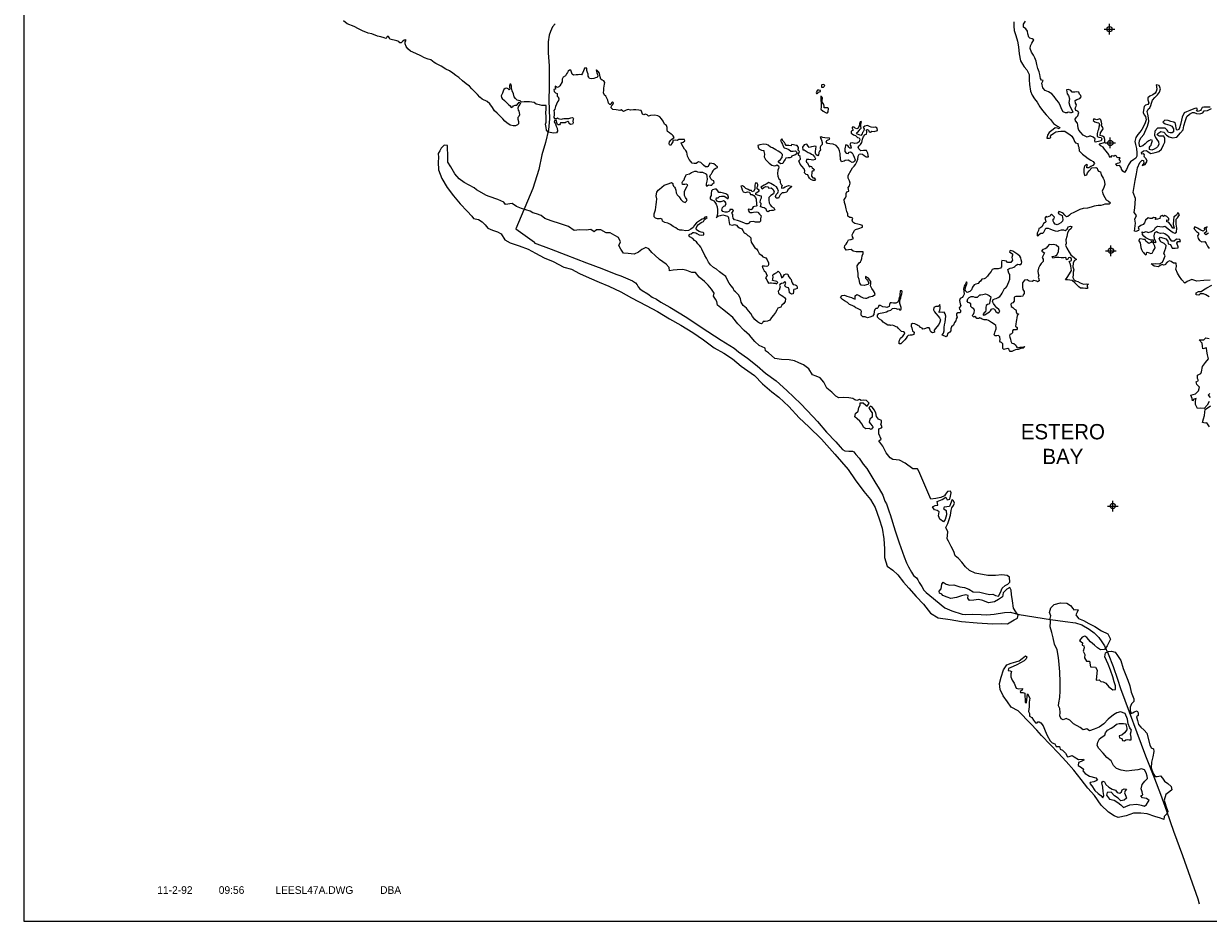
# Model space of a CAD drawing. Extents: x 164148 to 384280, y 737816 to 848299.
# Tile 1 of 41: x 164148 to 219918, y 739153 to 781382. Entities that reach past the tile are written whole.
import ezdxf
from ezdxf.enums import TextEntityAlignment as Align

# ---------------------------------------------------------------- set-up
doc = ezdxf.new("R2010")
doc.units = 0
doc.header["$LTSCALE"] = 1200
doc.header["$PDMODE"] = 34
doc.header["$PDSIZE"] = 250
doc.layers.get('0').update_dxf_attribs({"linetype": 'CONTINUOUS'})
for name, color, linetype in [('BORDER', 1, 'CONTINUOUS'), ('MAJROADS', 9, 'CONTINUOUS'), ('SEC', 2, 'CONTINUOUS'), ('TEXT', 7, 'CONTINUOUS'), ('WATER', 4, 'CONTINUOUS')]:
    doc.layers.add(name, color=color, linetype=linetype)

# ---------------------------------------------------------------- blocks, each defined once
blk = doc.blocks.new('LOGON')
at = {"color": 0}
blk.add_attdef('DATE', text='', height=1, dxfattribs=at).set_placement((-1.87, 1.76), align=Align.RIGHT)
for tag, p in [('TIME', (1.56, 1.76)), ('DRAWING', (8.97, 1.76)), ('OPERATOR', (22.66, 1.76))]:
    blk.add_attdef(tag, p, '', height=1, dxfattribs=at)

msp = doc.modelspace()

# ---------------------------------------------------------------- linework, layer by layer
at = {"layer": 'BORDER', "color": 0}
msp.add_lwpolyline([(164148, 739153), (324148, 739153), (324148, 844153), (164148, 844153)], close=True, dxfattribs=at)
at = {"layer": 'MAJROADS', "color": 0}
for points in [[(189166, 781383), (189047, 781233), (188953, 781016), (188885, 780849), (188832, 780531), (188845, 780012), (188891, 779400), (188883, 778419), (188870, 777766), (188906, 776903), (188851, 776383), (188713, 775798), (188549, 775213), (188393, 774527), (188118, 773624)], [(188118, 773624), (187310, 771732), (188195, 771098)], [(188195, 771098), (188178, 771073), (188981, 770774), (189674, 770501), (190643, 770125), (191370, 769859), (192022, 769595), (192264, 769518), (192481, 769432), (192707, 769338), (192815, 769287), (192957, 769194), (193024, 769101), (193073, 769000), (193148, 768916), (193265, 768831), (193531, 768670), (193740, 768518), (193940, 768424), (194149, 768288), (194566, 768042), (195366, 767559), (196050, 767101), (196992, 766491), (197593, 766117), (197793, 765948), (198218, 765652), (198684, 765288), (199075, 764942), (199576, 764578), (200083, 764121), (200740, 763496), (201297, 762897), (201522, 762669), (201945, 762172), (202386, 761707), (202594, 761471), (202702, 761353), (202802, 761294), (202994, 761267), (203170, 761266), (203237, 761232), (203328, 761114), (203478, 760937), (203677, 760659), (203843, 760448), (204025, 760145), (204224, 759833), (204422, 759497), (204588, 759202), (204694, 758917), (204769, 758790), (204900, 758412), (204941, 758286), (205170, 757522), (205367, 756951), (205605, 756295), (205703, 756010), (205802, 755825), (205951, 755572), (206034, 755429), (206176, 755311), (206242, 755210), (206308, 755092), (206432, 754907), (206523, 754738), (206640, 754629), (206806, 754477), (207514, 753901), (207840, 753765), (208333, 753610), (208509, 753592), (208827, 753598), (209221, 753579), (209497, 753568), (209841, 753607), (210319, 753679), (210588, 753702), (211006, 753590), (212495, 753353), (213182, 753255), (213667, 753193), (213968, 753107), (214310, 752903), (214552, 752726), (214760, 752498), (214909, 752304), (215025, 752119), (215198, 751740), (215445, 751135), (215650, 750547), (215781, 750110), (216964, 746934), (217391, 745867), (217662, 745136), (217950, 744346), (218286, 743388), (218696, 742246), (219418, 740204), (219482, 739980)]]:
    msp.add_lwpolyline(points, dxfattribs=at)
at = {"layer": 'SEC', "color": 0}
for p in [(215266, 781125), (215304, 775771), (215335, 770701), (215421, 758686)]:
    msp.add_point(p, dxfattribs=at)
at = {"layer": 'WATER', "color": 0}
for points in [[(210765, 781464), (210755, 781263), (210779, 781070), (210853, 780827), (210935, 780558), (210975, 780298), (211006, 779972), (211071, 779636), (211170, 779477), (211245, 779359), (211378, 779207), (211477, 778989), (211484, 778738), (211507, 778520), (211547, 778201), (211621, 778017), (211737, 777840), (211854, 777697), (211986, 777470), (212110, 777293), (212285, 777091), (212484, 776872), (212626, 776687), (212826, 776569), (212926, 776493), (212900, 776443), (212817, 776460), (212716, 776477), (212607, 776411), (212548, 776353), (212422, 776262), (212354, 776136), (212320, 775994), (212445, 775993), (212512, 776035), (212488, 776094), (212530, 776152), (212639, 776227), (212740, 776293), (212849, 776317), (212975, 776333), (213159, 776324), (213317, 776222), (213401, 776163), (213492, 776087), (213592, 775936), (213616, 775843), (213658, 775776), (213775, 775742), (213799, 775641), (213824, 775574), (213831, 775407), (213998, 775246), (214114, 775154), (214256, 775035), (214389, 774968), (214498, 774892), (214564, 774807), (214480, 774707), (214387, 774658), (214286, 774608), (214194, 774600), (214203, 774667), (214229, 774734), (214195, 774751), (214111, 774701), (214077, 774626), (214051, 774526), (214059, 774384), (214083, 774241), (214192, 774274), (214235, 774366), (214302, 774466), (214429, 774599), (214630, 774623), (214680, 774581), (214696, 774505), (214754, 774438), (214846, 774412), (214879, 774278), (214961, 774118), (215011, 774017), (215043, 773825), (215000, 773674), (214924, 773507), (214973, 773339), (215039, 773213), (215114, 773096), (215222, 773036), (215314, 772960), (215255, 772894), (215163, 772886), (215045, 772895), (214962, 772862), (214861, 772829), (214735, 772830), (214542, 772798), (214408, 772757), (214232, 772708), (214031, 772693), (213863, 772635), (213746, 772577), (213586, 772495), (213452, 772437), (213384, 772370), (213308, 772304), (213241, 772296), (213158, 772380), (213092, 772464), (212983, 772515), (212883, 772541), (212857, 772466), (212941, 772407), (213041, 772356), (213073, 772171), (213056, 772088), (212980, 772013), (212871, 771947), (212795, 771914), (212703, 771948), (212645, 772023), (212612, 772099), (212613, 772183), (212663, 772216), (212672, 772283), (212622, 772350), (212531, 772418), (212488, 772376), (212480, 772334), (212413, 772310), (212337, 772285), (212279, 772311), (212228, 772236), (212261, 772135), (212269, 772059), (212235, 772026), (212159, 771985), (212125, 771918), (212091, 771835), (212016, 771785), (211940, 771752), (211923, 771660), (211897, 771593), (211855, 771526), (211854, 771401), (211921, 771425), (211972, 771475), (212031, 771534), (212123, 771525), (212182, 771574), (212224, 771666), (212267, 771766), (212375, 771757), (212459, 771732), (212568, 771681), (212701, 771638), (212835, 771620), (212902, 771653), (213003, 771678), (213095, 771677), (213187, 771660), (213279, 771710), (213314, 771818), (213423, 771859), (213490, 771834), (213464, 771742), (213354, 771659), (213287, 771542), (213260, 771375), (213209, 771216), (213233, 771040), (213191, 770965), (213265, 770814), (213364, 770629), (213447, 770503), (213614, 770368), (213714, 770292), (213596, 770225), (213554, 770109), (213544, 769950), (213585, 769807), (213559, 769698), (213550, 769589), (213541, 769439), (213590, 769346), (213665, 769287), (213774, 769253), (213882, 769185), (214041, 769134), (214184, 769142), (214275, 769124), (214208, 769074), (214216, 769032), (214233, 768982), (214224, 768924), (214140, 768932), (214031, 768933), (213906, 768942), (213823, 769002), (213731, 769094), (213631, 769195), (213506, 769297), (213297, 769332), (213197, 769332), (213273, 769449), (213391, 769607), (213476, 769766), (213460, 769858), (213444, 769992), (213411, 770093), (213362, 770194), (213471, 770235), (213480, 770335), (213396, 770386), (213338, 770361), (213312, 770311), (213245, 770278), (213228, 770328), (213204, 770387), (213120, 770363), (212994, 770363), (212877, 770389), (212752, 770382), (212592, 770358), (212568, 770425), (212719, 770466), (212794, 770515), (212862, 770649), (212889, 770850), (212755, 770968), (212647, 770994), (212538, 770986), (212429, 770995), (212353, 770903), (212286, 770820), (212243, 770787), (212126, 770754), (212059, 770679), (212134, 770645), (212200, 770603), (212175, 770545), (212149, 770469), (212098, 770378), (212140, 770302), (212147, 770193), (212097, 770143), (212046, 770093), (211979, 770010), (211919, 769876), (211893, 769743), (211909, 769634), (211934, 769525), (211908, 769458), (211933, 769382), (211957, 769290), (211882, 769232), (211840, 769274), (211773, 769291), (211706, 769300), (211631, 769250), (211488, 769268), (211397, 769327), (211263, 769311), (211178, 769186), (211169, 769111), (211177, 768994), (211193, 768885), (211251, 768776), (211250, 768684), (211208, 768634), (211191, 768558), (211098, 768542), (211015, 768543), (210939, 768543), (210864, 768552), (210780, 768519), (210771, 768452), (210779, 768327), (210711, 768243), (210661, 768235), (210619, 768185), (210643, 768085), (210710, 768026), (210793, 767958), (210860, 767916), (210876, 767874), (210876, 767824), (210909, 767748), (210984, 767731), (210959, 767689), (210925, 767647), (210908, 767547), (210890, 767455), (210865, 767372), (210855, 767254), (210838, 767154), (210921, 767087), (210921, 767020), (210887, 766978), (210812, 766987), (210736, 766979), (210694, 766929), (210702, 766904), (210694, 766837), (210660, 766795), (210618, 766779), (210576, 766754), (210559, 766695), (210575, 766637), (210600, 766544), (210624, 766444), (210674, 766360), (210766, 766334), (210841, 766275), (210874, 766216), (210915, 766140), (211041, 766165), (211150, 766164), (211284, 766188), (211208, 766122), (211099, 766097), (210965, 766048), (210847, 766032), (210755, 766008), (210671, 765966), (210587, 765958), (210554, 766009), (210530, 766076), (210479, 766101), (210412, 766085), (210345, 766069), (210295, 766061), (210237, 766103), (210238, 766229), (210238, 766321), (210188, 766380), (210138, 766397), (210105, 766447), (210114, 766531), (210098, 766648), (210048, 766707), (209956, 766699), (209864, 766700), (209839, 766775), (209865, 766834), (209882, 766901), (209933, 767026), (209933, 767093), (209909, 767185), (209834, 767253), (209709, 767329), (209576, 767422), (209484, 767448), (209366, 767448), (209274, 767474), (209225, 767516), (209166, 767542), (209116, 767517), (209015, 767518), (208974, 767577), (208924, 767610), (208882, 767569), (208807, 767653), (208857, 767720), (208900, 767795), (208917, 767887), (208884, 767962), (208801, 768022), (208743, 768072), (208735, 768148), (208743, 768206), (208660, 768248), (208610, 768266), (208568, 768324), (208594, 768433), (208653, 768508), (208754, 768549), (208846, 768549), (208930, 768515), (209047, 768514), (209089, 768547), (209123, 768597), (209165, 768630), (209215, 768630), (209299, 768646), (209425, 768679), (209508, 768645), (209600, 768594), (209675, 768526), (209666, 768434), (209632, 768326), (209623, 768217), (209581, 768184), (209522, 768167), (209463, 768118), (209437, 768026), (209445, 767917), (209436, 767833), (209360, 767775), (209318, 767717), (209318, 767675), (209393, 767683), (209460, 767732), (209544, 767774), (209612, 767824), (209671, 767873), (209713, 767949), (209780, 767990), (209855, 767956), (209922, 767847), (209971, 767788), (210013, 767762), (210072, 767812), (210098, 767871), (210056, 767930), (209956, 768022), (209881, 768106), (209799, 768224), (209766, 768317), (209791, 768409), (209875, 768433), (209926, 768449), (210018, 768499), (210102, 768549), (210161, 768624), (210220, 768699), (210246, 768774), (210288, 768866), (210322, 768932), (210389, 768949), (210440, 769024), (210483, 769124), (210525, 769233), (210568, 769366), (210577, 769492), (210569, 769584), (210528, 769651), (210487, 769811), (210521, 769852), (210596, 769885), (210689, 769901), (210756, 769926), (210815, 769959), (210874, 770017), (210949, 770075), (211008, 770058), (211092, 770049), (211125, 770108), (211134, 770166), (211110, 770267), (211085, 770368), (211044, 770452), (210952, 770519), (210861, 770587), (210719, 770680), (210585, 770706), (210560, 770647), (210618, 770605), (210701, 770554), (210693, 770496), (210675, 770379), (210699, 770261), (210615, 770153), (210556, 770153), (210464, 770154), (210423, 770204), (210331, 770230), (210205, 770239), (210188, 770181), (210179, 770114), (210187, 770039), (210178, 769938), (210136, 769880), (210019, 769855), (209952, 769848), (209843, 769857), (209742, 769815), (209691, 769724), (209590, 769599), (209522, 769499), (209430, 769407), (209362, 769383), (209262, 769358), (209186, 769267), (209127, 769217), (209076, 769158), (208967, 769134), (208892, 769101), (208824, 768993), (208765, 768867), (208697, 768776), (208563, 768743), (208488, 768811), (208472, 768903), (208498, 769020), (208566, 769178), (208541, 769237), (208507, 769179), (208473, 769112), (208431, 769037), (208388, 768912), (208412, 768794), (208428, 768660), (208377, 768560), (208327, 768493), (208234, 768461), (208209, 768360), (208225, 768276), (208241, 768201), (208266, 768125), (208215, 768050), (208190, 768009), (208206, 767958), (208247, 767908), (208255, 767816), (208221, 767774), (208129, 767783), (208070, 767733), (208070, 767666), (208095, 767574), (208052, 767499), (208026, 767407), (207976, 767324), (207925, 767198), (207832, 767115), (207798, 767023), (207789, 766931), (207747, 766865), (207696, 766831), (207637, 766790), (207628, 766706), (207578, 766656), (207511, 766674), (207461, 766699), (207386, 766733), (207453, 766816), (207479, 766933), (207480, 767084), (207506, 767209), (207524, 767343), (207541, 767477), (207567, 767628), (207535, 767737), (207485, 767804), (207409, 767788), (207317, 767805), (207242, 767789), (207242, 767848), (207276, 767906), (207293, 767981), (207294, 768073), (207278, 768165), (207253, 768124), (207202, 768082), (207085, 768075), (207001, 768033), (206983, 767916), (207033, 767832), (207091, 767748), (207199, 767622), (207265, 767538), (207307, 767454), (207281, 767345), (207238, 767236), (207145, 767120), (207019, 766962), (207035, 766869), (206926, 766845), (206859, 766887), (206826, 766954), (206810, 767030), (206777, 767072), (206685, 767073), (206559, 767023), (206483, 767007), (206442, 767057), (206367, 767091), (206325, 767150), (206250, 767176), (206192, 767210), (206100, 767261), (205999, 767278), (205932, 767237), (205932, 767153), (205956, 767077), (205972, 767002), (205997, 766935), (206064, 766876), (206055, 766759), (205962, 766734), (205879, 766726), (205786, 766710), (205736, 766660), (205694, 766593), (205634, 766510), (205533, 766410), (205449, 766319), (205365, 766328), (205366, 766411), (205383, 766487), (205426, 766587), (205535, 766687), (205602, 766753), (205628, 766845), (205570, 766887), (205478, 766896), (205395, 766972), (205328, 767048), (205278, 767107), (205220, 767124), (205136, 767166), (205053, 767201), (204969, 767176), (204936, 767193), (204827, 767202), (204710, 767270), (204610, 767346), (204552, 767413), (204435, 767489), (204344, 767574), (204344, 767674), (204403, 767749), (204470, 767765), (204571, 767773), (204646, 767798), (204764, 767822), (204848, 767872), (204974, 767904), (205058, 767988), (205150, 767995), (205225, 767978), (205284, 767953), (205351, 767960), (205392, 767902), (205451, 767951), (205452, 768027), (205427, 768127), (205403, 768220), (205395, 768320), (205404, 768412), (205438, 768487), (205464, 768579), (205489, 768671), (205507, 768763), (205482, 768814), (205415, 768814), (205406, 768764), (205397, 768672), (205388, 768563), (205363, 768505), (205346, 768421), (205337, 768362), (205294, 768279), (205210, 768229), (205093, 768230), (205010, 768256), (204934, 768256), (204908, 768164), (204891, 768072), (204790, 768031), (204715, 768048), (204590, 768058), (204490, 768125), (204414, 768126), (204389, 768076), (204372, 768026), (204321, 767976), (204262, 767976), (204212, 767943), (204195, 767843), (204169, 767700), (204109, 767617), (203983, 767568), (203866, 767552), (203766, 767586), (203657, 767595), (203582, 767662), (203583, 767763), (203592, 767838), (203559, 767905), (203492, 767939), (203400, 767990), (203325, 768016), (203242, 768075), (203158, 768117), (203033, 768177), (202925, 768270), (202783, 768346), (202691, 768413), (202608, 768498), (202676, 768598), (202793, 768605), (202902, 768563), (203010, 768537), (203119, 768503), (203219, 768452), (203294, 768426), (203286, 768476), (203295, 768585), (203379, 768643), (203480, 768592), (203571, 768533), (203663, 768491), (203772, 768473), (203839, 768473), (203898, 768498), (203956, 768539), (204023, 768547), (204107, 768563), (204233, 768646), (204200, 768730), (204151, 768822), (204076, 768932), (204010, 769049), (204036, 769141), (204036, 769250), (203970, 769334), (203920, 769418), (203787, 769486), (203786, 769411), (203828, 769360), (203878, 769301), (203936, 769192), (203910, 769117), (203826, 769092), (203709, 769068), (203575, 769077), (203508, 769178), (203485, 769354), (203435, 769480), (203428, 769639), (203395, 769815), (203380, 769991), (203481, 770133), (203540, 770174), (203582, 770241), (203600, 770342), (203626, 770459), (203668, 770567), (203677, 770651), (203602, 770651), (203510, 770644), (203334, 770645), (203200, 770679), (203100, 770755), (202983, 770747), (202874, 770731), (202791, 770849), (202808, 770941), (202867, 771008), (202918, 771083), (202944, 771158), (202978, 771208), (203070, 771224), (203103, 771224), (203213, 771282), (203171, 771349), (203155, 771450), (203198, 771550), (203265, 771650), (203316, 771700), (203458, 771749), (203643, 771806), (203635, 771882), (203543, 771924), (203418, 771950), (203276, 771985), (203184, 772044), (203151, 772145), (203177, 772237), (203110, 772270), (203035, 772263), (202951, 772322), (202952, 772431), (202903, 772540), (202870, 772674), (202838, 772833), (202797, 772976), (202772, 773118), (202840, 773185), (202866, 773268), (202866, 773386), (202900, 773478), (203001, 773510), (202977, 773594), (202969, 773678), (203019, 773753), (203054, 773887), (203021, 773996), (202963, 774113), (202964, 774239), (203100, 774489), (203167, 774598), (203243, 774673), (203302, 774756), (203370, 774889), (203421, 775015), (203431, 775149), (203481, 775249), (203557, 775265), (203640, 775239), (203724, 775189), (203816, 775121), (203924, 775112), (203908, 775204), (203892, 775296), (203826, 775422), (203684, 775423), (203558, 775407), (203466, 775492), (203433, 775576), (203484, 775634), (203543, 775700), (203611, 775800), (203645, 775951), (203688, 776068), (203764, 776168), (203823, 776193), (203840, 776285), (203824, 776394), (203874, 776410), (203916, 776368), (203949, 776301), (204007, 776275), (204075, 776325), (204192, 776316), (204343, 776365), (204327, 776466), (204252, 776508), (204151, 776500), (204051, 776509), (203967, 776552), (203867, 776594), (203741, 776562), (203674, 776503), (203715, 776436), (203706, 776352), (203664, 776302), (203639, 776261), (203630, 776194), (203563, 776127), (203487, 776153), (203396, 776187), (203354, 776254), (203413, 776287), (203480, 776354), (203531, 776421), (203582, 776470), (203557, 776546), (203558, 776672), (203584, 776780), (203525, 776764), (203491, 776672), (203482, 776580), (203439, 776471), (203372, 776430), (203297, 776464), (203239, 776515), (203155, 776515), (203146, 776465), (203188, 776398), (203179, 776356), (203112, 776331), (203111, 776239), (203144, 776197), (203219, 776155), (203311, 776121), (203395, 776036), (203478, 776011), (203520, 775952), (203502, 775885), (203477, 775818), (203384, 775760), (203267, 775752), (203184, 775778), (203066, 775762), (203049, 775704), (203082, 775620), (203107, 775527), (203048, 775520), (202998, 775570), (202940, 775646), (202856, 775680), (202839, 775638), (202822, 775571), (202805, 775488), (202812, 775370), (202870, 775286), (202962, 775269), (203013, 775336), (203080, 775360), (203147, 775310), (203197, 775217), (203246, 775100), (203295, 774974), (203261, 774899), (203219, 774865), (203144, 774857), (203044, 774908), (202969, 774967), (202818, 774943), (202768, 774919), (202642, 774886), (202601, 774995), (202601, 775087), (202593, 775162), (202594, 775271), (202553, 775397), (202504, 775531), (202396, 775649), (202262, 775709), (202095, 775727), (201986, 775753), (201920, 775828), (201962, 775887), (202021, 775920), (202096, 775944), (202071, 776012), (201971, 776004), (201862, 776005), (201770, 776022), (201687, 776056), (201645, 776023), (201686, 775955), (201711, 775897), (201735, 775788), (201735, 775704), (201675, 775629), (201650, 775579), (201641, 775504), (201666, 775445), (201632, 775395), (201607, 775378), (201581, 775328), (201581, 775286), (201572, 775219), (201530, 775161), (201463, 775212), (201430, 775287), (201423, 775379), (201448, 775480), (201449, 775605), (201399, 775622), (201324, 775606), (201240, 775582), (201122, 775557), (201073, 775625), (201015, 775709), (200897, 775684), (200813, 775568), (200829, 775450), (200887, 775442), (200987, 775382), (201079, 775315), (201171, 775289), (201237, 775238), (201304, 775213), (201371, 775120), (201420, 775028), (201403, 774986), (201303, 774962), (201219, 774971), (201119, 774988), (201001, 774989), (200984, 774914), (201009, 774871), (201051, 774838), (201084, 774754), (201117, 774703), (201142, 774653), (201192, 774678), (201234, 774661), (201275, 774602), (201325, 774551), (201367, 774526), (201324, 774451), (201274, 774451), (201257, 774393), (201239, 774217), (201306, 774124), (201356, 774124), (201431, 774040), (201397, 773998), (201321, 773999), (201213, 774058), (201138, 774109), (201097, 774201), (201072, 774268), (200980, 774294), (200914, 774361), (200923, 774453), (200890, 774562), (200782, 774672), (200699, 774773), (200641, 774933), (200725, 775016), (200709, 775133), (200618, 775201), (200635, 775284), (200669, 775368), (200594, 775444), (200628, 775494), (200628, 775561), (200570, 775653), (200512, 775653), (200395, 775688), (200303, 775697), (200277, 775638), (200177, 775647), (200051, 775648), (200002, 775724), (199960, 775799), (199902, 775858), (199844, 775959), (199777, 775884), (199818, 775800), (199867, 775708), (199892, 775649), (199958, 775548), (200067, 775506), (200167, 775463), (200259, 775387), (200376, 775378), (200485, 775394), (200527, 775360), (200559, 775268), (200459, 775202), (200383, 775177), (200299, 775152), (200290, 775102), (200215, 775069), (200140, 775070), (200022, 775062), (199997, 774995), (199938, 774920), (199895, 774812), (199778, 774787), (199678, 774863), (199678, 774922), (199771, 774997), (199863, 775088), (199873, 775231), (199789, 775307), (199673, 775383), (199556, 775450), (199406, 775535), (199306, 775578), (199197, 775670), (199122, 775704), (198980, 775722), (198804, 775690), (198712, 775649), (198728, 775581), (198761, 775489), (198878, 775438), (198986, 775421), (198986, 775362), (199019, 775245), (199009, 775111), (199076, 775001), (199151, 774909), (199242, 774824), (199367, 774732), (199476, 774697), (199551, 774714), (199610, 774738), (199685, 774688), (199701, 774629), (199676, 774570), (199650, 774487), (199641, 774328), (199648, 774202), (199698, 774076), (199739, 774051), (199764, 773959), (199755, 773908), (199805, 773824), (199855, 773765), (199829, 773699), (199829, 773640), (199921, 773656), (200005, 773706), (200156, 773764), (200290, 773746), (200281, 773687), (200214, 773638), (200121, 773563), (200079, 773454), (199944, 773422), (199852, 773422), (199760, 773331), (199726, 773264), (199683, 773181), (199566, 773173), (199541, 773248), (199567, 773349), (199651, 773424), (199686, 773507), (199644, 773625), (199595, 773700), (199478, 773768), (199328, 773869), (199236, 773912), (199110, 773829), (199009, 773779), (198849, 773688), (198908, 773621), (199000, 773671), (199092, 773720), (199176, 773703), (199234, 773644), (199343, 773668), (199418, 773593), (199476, 773483), (199450, 773375), (199316, 773292), (199223, 773200), (199222, 773083), (199246, 772949), (199288, 772857), (199354, 772781), (199463, 772713), (199504, 772629), (199428, 772588), (199353, 772588), (199261, 772572), (199193, 772531), (199127, 772556), (199102, 772649), (199010, 772716), (198935, 772742), (198827, 772776), (198852, 772818), (198861, 772926), (198828, 772977), (198837, 773094), (198888, 773186), (198880, 773261), (198805, 773278), (198688, 773313), (198613, 773347), (198613, 773405), (198672, 773463), (198756, 773505), (198790, 773546), (198748, 773572), (198681, 773614), (198674, 773690), (198708, 773756), (198716, 773823), (198675, 773874), (198616, 773891), (198583, 773849), (198565, 773782), (198565, 773707), (198564, 773615), (198530, 773506), (198446, 773465), (198405, 773541), (198338, 773533), (198263, 773575), (198146, 773626), (198079, 773685), (197996, 773753), (197912, 773745), (197937, 773669), (197978, 773560), (198027, 773468), (198128, 773442), (198228, 773466), (198320, 773449), (198362, 773348), (198437, 773348), (198520, 773297), (198595, 773204), (198628, 773120), (198643, 772886), (198668, 772819), (198626, 772794), (198559, 772786), (198492, 772761), (198466, 772720), (198458, 772678), (198399, 772628), (198349, 772637), (198273, 772654), (198256, 772604), (198306, 772537), (198356, 772503), (198440, 772502), (198507, 772518), (198633, 772534), (198716, 772517), (198791, 772424), (198874, 772349), (198857, 772282), (198840, 772206), (198839, 772098), (198788, 772048), (198688, 772048), (198604, 772049), (198512, 772075), (198370, 772067), (198320, 772051), (198302, 771992), (198244, 771959), (198160, 771968), (198085, 771994), (197968, 772045), (197851, 772087), (197751, 772122), (197617, 772148), (197542, 772240), (197526, 772332), (197526, 772408), (197493, 772475), (197519, 772517), (197570, 772600), (197511, 772634), (197394, 772643), (197385, 772601), (197343, 772551), (197268, 772510), (197167, 772511), (197059, 772553), (197017, 772604), (197026, 772671), (197051, 772729), (197110, 772804), (197178, 772820), (197220, 772920), (197179, 773004), (197087, 773055), (197020, 773022), (196961, 772998), (196877, 772998), (196785, 773032), (196744, 773116), (196770, 773191), (196837, 773191), (196912, 773257), (196996, 773265), (197130, 773273), (197205, 773214), (197314, 773146), (197331, 773221), (197298, 773322), (197198, 773373), (197089, 773415), (196972, 773433), (196880, 773442), (196822, 773518), (196764, 773602), (196680, 773602), (196580, 773569), (196529, 773519), (196511, 773386), (196511, 773294), (196460, 773218), (196468, 773143), (196543, 773101), (196635, 773042), (196693, 772991), (196743, 772898), (196792, 772764), (196816, 772630), (196816, 772546), (196807, 772454), (196764, 772254), (196814, 772312), (196873, 772337), (196957, 772361), (197057, 772386), (197174, 772360), (197291, 772326), (197324, 772242), (197340, 772124), (197373, 771940), (197523, 771897), (197607, 771930), (197699, 771904), (197765, 771828), (197849, 771786), (197957, 771735), (197999, 771659), (198065, 771550), (198157, 771499), (198240, 771415), (198307, 771389), (198382, 771314), (198381, 771213), (198397, 771104), (198455, 771003), (198571, 770843), (198655, 770793), (198704, 770692), (198779, 770574), (198879, 770490), (198953, 770414), (199087, 770363), (199145, 770279), (199211, 770136), (199211, 770044), (199177, 769969), (199110, 769961), (199026, 769970), (198917, 769979), (198925, 769920), (198966, 769845), (199008, 769761), (199066, 769702), (199107, 769626), (199148, 769517), (199115, 769484), (199064, 769425), (199081, 769400), (199131, 769333), (199164, 769257), (199205, 769182), (199280, 769198), (199356, 769189), (199448, 769180), (199540, 769171), (199590, 769145), (199649, 769212), (199607, 769254), (199540, 769271), (199457, 769280), (199407, 769306), (199424, 769356), (199425, 769473), (199417, 769532), (199434, 769590), (199518, 769632), (199610, 769681), (199669, 769739), (199711, 769697), (199744, 769655), (199777, 769596), (199802, 769512), (199826, 769420), (199885, 769462), (199919, 769512), (199961, 769587), (200037, 769620), (200120, 769602), (200145, 769527), (200170, 769468), (200228, 769401), (200286, 769342), (200302, 769275), (200327, 769191), (200377, 769107), (200469, 769098), (200527, 769064), (200568, 768997), (200560, 768921), (200476, 768888), (200400, 768881), (200383, 768847), (200391, 768780), (200374, 768680), (200298, 768664), (200207, 768723), (200182, 768857), (200158, 768958), (200099, 768975), (200016, 769009), (199983, 769076), (200034, 769176), (199976, 769252), (199900, 769177), (199824, 769161), (199740, 769119), (199723, 769061), (199765, 769002), (199748, 768952), (199713, 768852), (199663, 768793), (199679, 768710), (199721, 768667), (199812, 768617), (199887, 768566), (199971, 768507), (200012, 768431), (200003, 768305), (199927, 768222), (199843, 768147), (199792, 768039), (199658, 767998), (199598, 767906), (199539, 767798), (199454, 767664), (199353, 767565), (199269, 767440), (199160, 767382), (199051, 767366), (198959, 767375), (198950, 767324), (198883, 767266), (198791, 767292), (198699, 767360), (198574, 767461), (198458, 767604), (198375, 767755), (198275, 767881), (198176, 767999), (198026, 768126), (197926, 768286), (197894, 768445), (197811, 768613), (197761, 768680), (197653, 768765), (197595, 768815), (197545, 768933), (197462, 769042), (197363, 769169), (197280, 769311), (197198, 769496), (197039, 769614), (196906, 769716), (196764, 769834), (196631, 769919), (196481, 770037), (196390, 770163), (196291, 770356), (196208, 770482), (196067, 770768), (196026, 770869), (195968, 770944), (195893, 771020), (195818, 771113), (195735, 771189), (195652, 771281), (195510, 771358), (195460, 771425), (195511, 771475), (195570, 771500), (195645, 771566), (195721, 771566), (195788, 771540), (195846, 771514), (195946, 771455), (196055, 771429), (196172, 771454), (196173, 771521), (196131, 771563), (196047, 771580), (195947, 771606), (195830, 771690), (195814, 771749), (195831, 771841), (195924, 771933), (196042, 772024), (196151, 772073), (196202, 772165), (196320, 772257), (196278, 772299), (196219, 772274), (196152, 772207), (196093, 772183), (196009, 772133), (195917, 772075), (195816, 772009), (195723, 771900), (195664, 771800), (195563, 771709), (195453, 771659), (195319, 771644), (195144, 771661), (195035, 771671), (194935, 771721), (194843, 771781), (194726, 771848), (194593, 771933), (194476, 771992), (194326, 772035), (194225, 772086), (194209, 772187), (194109, 772221), (194067, 772196), (193992, 772205), (193900, 772239), (193833, 772290), (193834, 772432), (193868, 772532), (193894, 772633), (193912, 772758), (193929, 772883), (193938, 772984), (193948, 773143), (193932, 773285), (193950, 773453), (194026, 773553), (194076, 773603), (194194, 773686), (194304, 773785), (194438, 773835), (194539, 773859), (194648, 773917), (194706, 773866), (194714, 773816), (194739, 773732), (194780, 773690), (194822, 773648), (194855, 773556), (194871, 773422), (194920, 773329), (195012, 773236), (195086, 773119), (195178, 773018), (195286, 772975), (195354, 773033), (195379, 773100), (195305, 773201), (195263, 773293), (195256, 773386), (195265, 773486), (195307, 773603), (195366, 773703), (195409, 773803), (195342, 773829), (195267, 773821), (195158, 773822), (195150, 773914), (195184, 773980), (195243, 774039), (195277, 774147), (195345, 774281), (195488, 774322), (195589, 774380), (195748, 774446), (195807, 774445), (195874, 774420), (195982, 774394), (196099, 774393), (196175, 774367), (196241, 774342), (196291, 774300), (196316, 774191), (196332, 774065), (196314, 773973), (196280, 773848), (196271, 773747), (196330, 773755), (196389, 773797), (196489, 773788), (196548, 773787), (196581, 773846), (196649, 773904), (196641, 773996), (196566, 774022), (196491, 774089), (196450, 774190), (196475, 774273), (196534, 774315), (196560, 774382), (196602, 774457), (196645, 774523), (196703, 774573), (196813, 774614), (196813, 774648), (196771, 774673), (196721, 774732), (196638, 774783), (196546, 774809), (196446, 774818), (196412, 774768), (196378, 774668), (196344, 774643), (196252, 774652), (196152, 774728), (196094, 774787), (196027, 774854), (195918, 774880), (195868, 774847), (195809, 774805), (195709, 774798), (195625, 774823), (195550, 774899), (195484, 775000), (195393, 775151), (195369, 775336), (195319, 775420), (195261, 775487), (195203, 775596), (195128, 775697), (195104, 775781), (195188, 775814), (195280, 775872), (195256, 775939), (195197, 775940), (195097, 775940), (194988, 775941), (194912, 775891), (194820, 775900), (194711, 775884), (194702, 775826), (194643, 775734), (194617, 775659), (194551, 775676), (194534, 775743), (194551, 775818), (194611, 775902), (194661, 775951), (194728, 775993), (194771, 776034), (194721, 776110), (194679, 776152), (194629, 776178), (194554, 776245), (194463, 776313), (194446, 776388), (194439, 776497), (194414, 776598), (194314, 776649), (194248, 776800), (194182, 776901), (194090, 776993), (193999, 777044), (193865, 777079), (193655, 777063), (193563, 777039), (193497, 777098), (193405, 777124), (193337, 777099), (193279, 777124), (193255, 777225), (193213, 777292), (193113, 777318), (192962, 777336), (192862, 777328), (192719, 777321), (192602, 777338), (192510, 777322), (192443, 777281), (192384, 777256), (192334, 777281), (192276, 777332), (192208, 777291), (192133, 777316), (192041, 777325), (191891, 777351), (191799, 777419), (191825, 777511), (191884, 777586), (191918, 777652), (191876, 777703), (191817, 777662), (191792, 777578), (191741, 777587), (191683, 777646), (191642, 777788), (191609, 777872), (191551, 777973), (191493, 778024), (191452, 778124), (191461, 778250), (191462, 778342), (191479, 778451), (191497, 778543), (191505, 778618), (191456, 778702), (191381, 778719), (191322, 778778), (191289, 778879), (191273, 778963), (191249, 779055), (191199, 779131), (191116, 779207), (191107, 779198), (191115, 779140), (191132, 779073), (191156, 778989), (191181, 778922), (191139, 778855), (191063, 778830), (190988, 778806), (190862, 778781), (190787, 778807), (190754, 778866), (190720, 778916), (190721, 779008), (190696, 779092), (190655, 779185), (190656, 779293), (190555, 779294), (190538, 779244), (190496, 779169), (190462, 779052), (190403, 778969), (190311, 778986), (190252, 778978), (190151, 778970), (190034, 778954), (189967, 779013), (189943, 779106), (189910, 779198), (189843, 779198), (189776, 779157), (189750, 779082), (189708, 779023), (189657, 778932), (189548, 778865), (189505, 778774), (189496, 778648), (189395, 778464), (189336, 778406), (189285, 778373), (189235, 778399), (189168, 778441), (189176, 778374), (189184, 778298), (189109, 778282), (189125, 778198), (189150, 778165), (189191, 778131), (189258, 778097), (189258, 778030), (189266, 777980), (189307, 777938), (189340, 777845), (189331, 777770), (189281, 777703), (189230, 777603), (189187, 777486), (189153, 777369), (189102, 777294), (189118, 777202), (189118, 777118), (189100, 776976), (189133, 776917), (189225, 776925), (189276, 776950), (189309, 776924), (189368, 776907), (189460, 776890), (189510, 776906), (189577, 776923), (189627, 776922), (189711, 776930), (189811, 776930), (189904, 776946), (189988, 776970), (190021, 776945), (190029, 776903), (190012, 776870), (190003, 776794), (190019, 776719), (189985, 776652), (189893, 776644), (189827, 776687), (189810, 776745), (189769, 776779), (189685, 776746), (189643, 776721), (189559, 776722), (189484, 776722), (189416, 776714), (189399, 776673), (189374, 776631), (189315, 776623), (189274, 776657), (189241, 776724), (189225, 776833), (189134, 776826), (189124, 776767), (189182, 776674), (189223, 776565), (189256, 776464), (189280, 776330), (189238, 776255), (189087, 776239), (188936, 776265), (188836, 776283), (188761, 776375), (188745, 776493), (188721, 776660), (188747, 776752), (188748, 776878), (188740, 777012), (188733, 777188), (188751, 777364), (188752, 777539), (188635, 777532), (188543, 777532), (188426, 777558), (188275, 777601), (188184, 777677), (187966, 777704), (187707, 777714), (187581, 777689), (187514, 777757), (187439, 777766), (187381, 777783), (187306, 777859), (187239, 777934), (187215, 778085), (187149, 778220), (187124, 778295), (187108, 778362), (187109, 778438), (187084, 778530), (187034, 778530), (187017, 778472), (187016, 778405), (187041, 778296), (187007, 778271), (186957, 778321), (186899, 778347), (186823, 778331), (186756, 778281), (186722, 778206), (186696, 778122), (186662, 778055), (186620, 777989), (186636, 777913), (186678, 777863), (186778, 777770), (186869, 777686), (186969, 777585), (187044, 777525), (187102, 777441), (187178, 777474), (187211, 777524), (187279, 777549), (187312, 777549), (187362, 777557), (187421, 777632), (187472, 777690), (187539, 777648), (187513, 777581), (187446, 777498), (187412, 777414), (187428, 777322), (187453, 777272), (187469, 777205), (187485, 777087), (187451, 777012), (187417, 776970), (187417, 776887), (187449, 776778), (187440, 776677), (187390, 776619), (187306, 776578), (187188, 776578), (187046, 776613), (186896, 776714), (186805, 776799), (186705, 776900), (186555, 777060), (186439, 777178), (186314, 777287), (186223, 777447), (186098, 777615), (185965, 777717), (185731, 777836), (185623, 777928), (185515, 778055), (185390, 778181), (185241, 778324), (185133, 778442), (184983, 778552), (184808, 778687), (184633, 778847), (184500, 778940), (184358, 779059), (184191, 779160), (184024, 779245), (183808, 779380), (183557, 779508), (183465, 779558), (183316, 779677), (183190, 779711), (183015, 779771), (182848, 779864), (182614, 779974), (182364, 780093), (182230, 780195), (182156, 780312), (182106, 780430), (182115, 780530), (182149, 780605), (182116, 780631), (182057, 780606), (181990, 780556), (181914, 780481), (181864, 780490), (181806, 780541), (181722, 780583), (181588, 780601), (181505, 780618), (181388, 780652), (181355, 780728), (181330, 780778), (181263, 780787), (181246, 780729), (181195, 780679), (181112, 780713), (180962, 780764), (180803, 780798), (180535, 780901), (180360, 780935), (180101, 781046), (179909, 781139), (179709, 781258), (179375, 781377), (179208, 781512)], [(219999, 777459), (219856, 777460), (219773, 777461), (219714, 777461), (219630, 777437), (219588, 777353), (219554, 777295), (219470, 777262), (219395, 777254), (219361, 777321), (219404, 777346), (219379, 777405), (219287, 777389), (219161, 777348), (219052, 777306), (218892, 777232), (218783, 777183), (218681, 776982), (218663, 776848), (218612, 776639), (218561, 776481), (218526, 776397), (218451, 776381), (218418, 776406), (218401, 776482), (218385, 776574), (218369, 776683), (218294, 776750), (218161, 776776), (218035, 776827), (217868, 776837), (217784, 776745), (217825, 776712), (217892, 776669), (217992, 776644), (218109, 776609), (218201, 776558), (218284, 776441), (218283, 776298), (218216, 776249), (218115, 776241), (218040, 776258), (218007, 776325), (217982, 776376), (217891, 776468), (217740, 776469), (217531, 776462), (217396, 776321), (217378, 776145), (217436, 776028), (217502, 775935), (217577, 775826), (217593, 775700), (217525, 775583), (217483, 775542), (217373, 775484), (217256, 775434), (217156, 775460), (217148, 775577), (217182, 775627), (217224, 775669), (217250, 775753), (217292, 775886), (217209, 775912), (217116, 775871), (217024, 775813), (216940, 775729), (216830, 775630), (216696, 775589), (216663, 775740), (216681, 775882), (216757, 776032), (216876, 776165), (216935, 776274), (216994, 776424), (217062, 776566), (217114, 776783), (217098, 776959), (217066, 777127), (217033, 777253), (217093, 777361), (217169, 777428), (217219, 777528), (217245, 777645), (217296, 777787), (217406, 777912), (217524, 778037), (217617, 778161), (217668, 778312), (217611, 778480), (217460, 778514), (217485, 778405), (217492, 778296), (217467, 778188), (217416, 778113), (217307, 778038), (217172, 777972), (217071, 777889), (217079, 777805), (217111, 777662), (217069, 777587), (216960, 777546), (216893, 777480), (216866, 777321), (216857, 777204), (216898, 777095), (216965, 777019), (216997, 776859), (216938, 776717), (216870, 776550), (216785, 776409), (216692, 776284), (216599, 776167), (216506, 776025), (216463, 775841), (216496, 775699), (216545, 775506), (216560, 775305), (216551, 775146), (216508, 775054), (216416, 774996), (216256, 774888), (216155, 774747), (216069, 774530), (215968, 774388), (215901, 774447), (215835, 774539), (215810, 774623), (215744, 774707), (215627, 774692), (215560, 774784), (215636, 774817), (215770, 774858), (215779, 774917), (215729, 774984), (215763, 775067), (215671, 775076), (215613, 775110), (215588, 775169), (215538, 775186), (215487, 775145), (215437, 775153), (215362, 775171), (215311, 775095), (215253, 775163), (215237, 775222), (215179, 775306), (215104, 775382), (215037, 775474), (214971, 775567), (214854, 775643), (214780, 775735), (214838, 775752), (214972, 775784), (215040, 775809), (215040, 775935), (215016, 776044), (214933, 776094), (214832, 776128), (214842, 776254), (214901, 776337), (214968, 776437), (214952, 776504), (214894, 776589), (214903, 776664), (214895, 776756), (214862, 776857), (214812, 776899), (214670, 776858), (214536, 776901), (214494, 776826), (214569, 776767), (214669, 776741), (214761, 776723), (214794, 776631), (214768, 776522), (214742, 776405), (214725, 776339), (214691, 776213), (214690, 776071), (214765, 776037), (214874, 776028), (214907, 775961), (214873, 775877), (214755, 775844), (214596, 775812), (214580, 775887), (214597, 775963), (214497, 776039), (214380, 776098), (214330, 776090), (214212, 776049), (214120, 776091), (214029, 776134), (213912, 776260), (213821, 776378), (213796, 776470), (213781, 776613), (213756, 776705), (213673, 776806), (213648, 776898), (213716, 776990), (213783, 777048), (213826, 777198), (213776, 777266), (213685, 777291), (213652, 777409), (213694, 777501), (213720, 777568), (213670, 777643), (213654, 777769), (213730, 777819), (213864, 777868), (213940, 777935), (213915, 778010), (213849, 778061), (213816, 778161), (213707, 778179), (213632, 778154), (213506, 778155), (213440, 778239), (213331, 778290), (213239, 778266), (213271, 778081), (213329, 777997), (213387, 777854), (213352, 777679), (213393, 777503), (213476, 777368), (213533, 777226), (213433, 777176), (213416, 777201), (213324, 777227), (213274, 777185), (213190, 777186), (213090, 777237), (213015, 777346), (212958, 777506), (212875, 777674), (212767, 777808), (212659, 777960), (212551, 778086), (212401, 778179), (212242, 778247), (212126, 778365), (212086, 778591), (212145, 778708), (212061, 778726), (212020, 778801), (211979, 778986), (211955, 779111), (211897, 779271), (211840, 779464), (211816, 779615), (211758, 779783), (211692, 779909), (211601, 780043), (211527, 780211), (211544, 780345), (211604, 780470), (211697, 780629), (211622, 780671), (211522, 780697), (211472, 780756), (211414, 780898), (211407, 781032), (211324, 781142), (211215, 781226), (211225, 781368), (211318, 781502)], [(220001, 769322), (219708, 769299), (219381, 769276), (219139, 769345), (218920, 769254), (218811, 769171), (218670, 769331), (218562, 769491), (218471, 769651), (218397, 769836), (218423, 769961), (218398, 770112), (218273, 770121), (218164, 770197), (218089, 770223), (217980, 770157), (217879, 770032), (217811, 770016), (217745, 770050), (217652, 770000), (217576, 769950), (217376, 769977), (217226, 770078), (217427, 770094), (217628, 770092), (217754, 770158), (217822, 770300), (217890, 770467), (217832, 770577), (217866, 770710), (217926, 770844), (217927, 770945), (217835, 771046), (217685, 771114), (217611, 771265), (217661, 771340), (217920, 771255), (218020, 771145), (218036, 771019), (218145, 770993), (218211, 770825), (218353, 770824), (218504, 770840), (218504, 770890), (218438, 771058), (218489, 771142), (218606, 771133), (218582, 771233), (218414, 771243), (218313, 771151), (218196, 771144), (218146, 771236), (218063, 771354), (217980, 771413), (217872, 771498), (217788, 771532), (217662, 771516), (217562, 771542), (217479, 771584), (217386, 771543), (217352, 771401), (217368, 771267), (217426, 771157), (217425, 771065), (217358, 771091), (217334, 771191), (217208, 771201), (217099, 771243), (216974, 771303), (216883, 771387), (216824, 771463), (216800, 771597), (216875, 771563), (216993, 771613), (217093, 771553), (217236, 771603), (217379, 771702), (217430, 771794), (217531, 771852), (217640, 771843), (217773, 771825), (217874, 771858), (217933, 771816), (218032, 771731), (218157, 771638), (218257, 771562), (218349, 771520), (218425, 771569), (218443, 771762), (218411, 771946), (218412, 772055), (218404, 772181), (218472, 772256), (218556, 772389), (218482, 772499), (218422, 772374), (218296, 772299), (218286, 772132), (218268, 771939), (218301, 771822), (218326, 771763), (218242, 771755), (218143, 771932), (218043, 772049), (217959, 772067), (217968, 772150), (218052, 772142), (218061, 772225), (217969, 772318), (217869, 772361), (217810, 772319), (217752, 772353), (217659, 772312), (217642, 772211), (217533, 772187), (217424, 772163), (217458, 772246), (217341, 772272), (217274, 772214), (217181, 772223), (217089, 772249), (216963, 772141), (216912, 772007), (216844, 771940), (216744, 771891), (216617, 771799), (216642, 771715), (216633, 771649), (216507, 771599), (216440, 771625), (216493, 772001), (216461, 772194), (216537, 772353), (216421, 772496), (216456, 772722), (216474, 772931), (216493, 773166), (216377, 773443), (216429, 773727), (216473, 774012), (216542, 774313), (216578, 774597), (216688, 774848), (216798, 774956), (216873, 774947), (216889, 774821), (216805, 774705), (216939, 774754), (217032, 774921), (216991, 775030), (216908, 775098), (216891, 775156), (216909, 775215), (216850, 775257), (216791, 775241), (216767, 775325), (216868, 775399), (217002, 775424), (217094, 775348), (217210, 775280), (217412, 775320), (217588, 775369), (217714, 775478), (217816, 775678), (217876, 775803), (217877, 775987), (217827, 776097), (217685, 776089), (217601, 776098), (217518, 776149), (217544, 776224), (217687, 776315), (217829, 776272), (217945, 776138), (218070, 776053), (218237, 776010), (218430, 776051), (218616, 776242), (218734, 776392), (218760, 776576), (218846, 776827), (218914, 777011), (219032, 777127), (219167, 777202), (219259, 777201), (219359, 777150), (219518, 777149), (219661, 777190), (219729, 777290), (219888, 777306), (220073, 777396)], [(219924, 771534), (219798, 771443), (219731, 771527), (219841, 771618), (219825, 771744), (219859, 771828), (219725, 771770), (219741, 771686), (219682, 771628), (219573, 771662), (219406, 771764), (219290, 771832), (219230, 771740), (219363, 771605), (219463, 771537), (219463, 771470), (219412, 771395), (219437, 771278), (219511, 771185), (219611, 771126), (219754, 771142), (219820, 771041), (219887, 770923), (219961, 770805)], [(219962, 768535), (219804, 768620), (219687, 768679), (219536, 768680), (219469, 768614), (219352, 768631), (219344, 768724), (219462, 768790), (219579, 768789), (219688, 768864), (219848, 768963), (220092, 769087)], [(219963, 763602), (219869, 763435), (219726, 763285), (219542, 763295), (219408, 763279), (219317, 763464), (219318, 763631), (219344, 763748), (219235, 763724), (219175, 763632), (219151, 763750), (219102, 763909), (219320, 763975), (219464, 764116), (219506, 764275), (219382, 764410), (219341, 764536), (219450, 764594), (219417, 764694), (219410, 764845), (219569, 764919), (219604, 765011), (219647, 765262), (219791, 765446), (219934, 765612), (219885, 765797), (219853, 765973), (219837, 766132), (219661, 766083), (219645, 766217), (219629, 766351), (219488, 766503), (219706, 766510), (219799, 766601), (219958, 766567)], [(219990, 763978), (219906, 763904), (220006, 763794)], [(219971, 762412), (219905, 762505), (219855, 762597), (219763, 762589), (219646, 762615), (219698, 762799), (219732, 762942), (219750, 763109), (219776, 763234), (220028, 763400)]]:
    msp.add_lwpolyline(points, dxfattribs=at)
for points in [[(201661, 778247), (201587, 778258), (201524, 778248), (201484, 778215), (201464, 778136), (201477, 778095), (201510, 778097), (201541, 778121), (201550, 778169), (201609, 778184), (201668, 778199)], [(201741, 778520), (201811, 778533), (201843, 778469), (201836, 778421), (201788, 778382), (201716, 778384), (201717, 778454), (201725, 778505)], [(201678, 777968), (201700, 777461), (201682, 777369), (201791, 777266), (201926, 777192), (201987, 777189), (202025, 777235), (202034, 777386), (202008, 777423), (201933, 777423), (201833, 777432), (201840, 777496), (201814, 777583), (201755, 777668), (201740, 777745), (201752, 777889), (201715, 777959), (201680, 777974)], [(187994, 772556), (187577, 772685), (187351, 772787), (187143, 772930), (186824, 772882), (186758, 772983), (186466, 773111), (186056, 773247), (185931, 773298), (185472, 773569), (185356, 773662), (184888, 773917), (184655, 774086), (184439, 774313), (184257, 774641), (184116, 774868), (184118, 775211), (184104, 775521), (184096, 775655), (183946, 775673), (183802, 775532), (183734, 775406), (183667, 775273), (183674, 775080), (183655, 774863), (183678, 774502), (183835, 774099), (184083, 773679), (184390, 773284), (184698, 772913), (185030, 772559), (185246, 772332), (185321, 772222), (185564, 772170), (185739, 772060), (185872, 771917), (186005, 771766), (186213, 771672), (186447, 771595), (186631, 771502), (186805, 771216), (187055, 771080), (187473, 770927), (187891, 770782), (188249, 770587), (188658, 770366), (189076, 770196), (189585, 769933), (189936, 769839), (190311, 769635), (190770, 769423), (191246, 769227), (191697, 769040), (192257, 768768), (192757, 768488), (193450, 768124), (193984, 767844), (194551, 767497), (195085, 767200), (195652, 766861), (196152, 766515), (196652, 766126), (197102, 765880), (197511, 765610), (197919, 765272), (198552, 764832), (198935, 764445), (199376, 764065), (199701, 763811), (200176, 763373), (200658, 762842), (201107, 762420), (201715, 761839), (202329, 761123), (202961, 760415), (203293, 759927), (203708, 759372), (204015, 758993), (204239, 758623), (204419, 758086), (204559, 757649), (204639, 757147), (204678, 756669), (204667, 756275), (204798, 755864), (205065, 755670), (205298, 755459), (205564, 755114), (205821, 754819), (206162, 754432), (206511, 754078), (206835, 753657), (207202, 753437), (207762, 753349), (208298, 753254), (209034, 753190), (209754, 753143), (210173, 753166), (210457, 753155), (210785, 753329), (210928, 753412), (210971, 753562), (210855, 753714), (210747, 753882), (210699, 754226), (210659, 754527), (210635, 754737), (210578, 754863), (210426, 754772), (210258, 754605), (210223, 754421), (210046, 754289), (209845, 754189), (209568, 754141), (209301, 754243), (209100, 754286), (208874, 754263), (208673, 754239), (208598, 754357), (208616, 754482), (208507, 754517), (208306, 754459), (208062, 754386), (207794, 754345), (207627, 754405), (207427, 754473), (207377, 754549), (207260, 754583), (207244, 754684), (207337, 754801), (207362, 754901), (207372, 755018), (207439, 755101), (207581, 755017), (207748, 754974), (207932, 754989), (208225, 754895), (208434, 754852), (208651, 754775), (208851, 754657), (209169, 754638), (209412, 754578), (209613, 754534), (209772, 754550), (209897, 754474), (210039, 754448), (210132, 754623), (210217, 754823), (210352, 754948), (210487, 755014), (210579, 755114), (210556, 755340), (210456, 755416), (210196, 755460), (209895, 755428), (209543, 755414), (208941, 755527), (208682, 755654), (208491, 755831), (208316, 756042), (208150, 756219), (208008, 756345), (207935, 756555), (207810, 756790), (207686, 757034), (207629, 757143), (207648, 757470), (207565, 757680), (207659, 757872), (207718, 758055), (207778, 758264), (207805, 758474), (207848, 758607), (207915, 758716), (207975, 758824), (207917, 758942), (207859, 758992), (207774, 758792), (207739, 758667), (207614, 758651), (207488, 758643), (207454, 758576), (207571, 758484), (207586, 758282), (207534, 758057), (207458, 757940), (207283, 758075), (207209, 758235), (207252, 758410), (207152, 758486), (207026, 758504), (206927, 758655), (207053, 758721), (207187, 758729), (207155, 758905), (207390, 758996), (207566, 759112), (207624, 758986), (207750, 759018), (207776, 759160), (207811, 759311), (207778, 759395), (207643, 759379), (207550, 759246), (207500, 759171), (207323, 759088), (207089, 759039), (206862, 759007), (206293, 760326), (206227, 760435), (206009, 760445), (205651, 760699), (205384, 760851), (205066, 760878), (204933, 760955), (204750, 761199), (204593, 761501), (204410, 761754), (204520, 761828), (204412, 762080), (204414, 762323), (204532, 762372), (204557, 762423), (204499, 762523), (204525, 762615), (204526, 762707), (204384, 762775), (204301, 762902), (204268, 763069), (204194, 763212), (204103, 763330), (204011, 763389), (203943, 763306), (204034, 763154), (204093, 763079), (204091, 762869), (203990, 762770), (203956, 762636), (204022, 762560), (204088, 762467), (204138, 762409), (204045, 762292), (203945, 762343), (203794, 762327), (203703, 762378), (203612, 762554), (203512, 762689), (203387, 762790), (203271, 762883), (203314, 763042), (203440, 763150), (203458, 763326), (203526, 763443), (203526, 763551), (203669, 763550), (203794, 763441), (203852, 763390), (203945, 763532), (203828, 763650), (203703, 763676), (203577, 763652), (203502, 763702), (203376, 763653), (203284, 763679), (203184, 763755), (202992, 763773), (202758, 763799), (202531, 763776), (202381, 763852), (202198, 764054), (201965, 764232), (201816, 764517), (201650, 764728), (201450, 764796), (201283, 764864), (201117, 765142), (200867, 765328), (200633, 765430), (200433, 765515), (200182, 765567), (199830, 765586), (199512, 765638), (199213, 765900), (199071, 765993), (199063, 766110), (198771, 766238), (198572, 766432), (198314, 766726), (198073, 766954), (197765, 767266), (197541, 767560), (197266, 767780), (197041, 767957), (196816, 768135), (196775, 768319), (196717, 768420), (196618, 768563), (196661, 768697), (196536, 768899), (196370, 769084), (196195, 769261), (195954, 769463), (195780, 769682), (195604, 769675), (195361, 769769), (195178, 769820), (194909, 769797), (194717, 769782), (194557, 769749), (194533, 769908), (194401, 770068), (194084, 770288), (193867, 770491), (193718, 770617), (193585, 770794), (193434, 770854), (193250, 770763), (193090, 770630), (192896, 770539), (192603, 770566), (192386, 770593), (192262, 770769), (192162, 770954), (192247, 771121), (192148, 771323), (191973, 771416), (191756, 771543), (191563, 771536), (191321, 771680), (191112, 771681), (191011, 771598), (190844, 771700), (190626, 771676), (190317, 771687), (190057, 771646), (189790, 771849), (189422, 771969), (188980, 772106), (188687, 772225), (188504, 772352), (188287, 772437), (188111, 772480)], [(216864, 770623), (216897, 770564), (216956, 770513), (217014, 770538), (217006, 770597), (217032, 770630), (217140, 770604), (217207, 770578), (217283, 770586), (217325, 770687), (217376, 770762), (217410, 770837), (217394, 770912), (217352, 771005), (217328, 771072), (217244, 771131), (217219, 771081), (217126, 771039), (217051, 771082), (216976, 771149), (216943, 771225), (216868, 771225), (216810, 771243), (216734, 771268), (216667, 771252), (216642, 771160), (216716, 771076), (216724, 770967), (216740, 770858), (216773, 770757), (216823, 770665)], [(213539, 753862), (213581, 753803), (213681, 753819), (213799, 753810), (213739, 753701), (213680, 753568), (213804, 753399), (214046, 753305), (214288, 753161), (214581, 753017), (214897, 752814), (215181, 752670), (215314, 752426), (215271, 752326), (215152, 752117), (215026, 751942), (214841, 751918), (214708, 752011), (214566, 752138), (214366, 752307), (214200, 752500), (214100, 752568), (213982, 752519), (213856, 752360), (213997, 752259), (213980, 752142), (214063, 752108), (214071, 752015), (214020, 751857), (214103, 751697), (214093, 751555), (214176, 751386), (214327, 751394), (214367, 751117), (214601, 751116), (214692, 750973), (214675, 750822), (214639, 750504), (214781, 750511), (214856, 750427), (214973, 750418), (215090, 750358), (215240, 750190), (215423, 750046), (215549, 750062), (215542, 750230), (215484, 750414), (215427, 750658), (215312, 750960), (215205, 751254), (215040, 751598), (215075, 751791), (215218, 751849), (215360, 751856), (215527, 751821), (215644, 751661), (215801, 751426), (215907, 751048), (216039, 750737), (216130, 750494), (216220, 750225), (216294, 749931), (216409, 749621), (216408, 749487), (216307, 749387), (216239, 749228), (216246, 749069), (216287, 748935), (216362, 748959), (216430, 749009), (216564, 749050), (216622, 748966), (216613, 748840), (216545, 748765), (216586, 748606), (216635, 748413), (216743, 748287), (216893, 748143), (217026, 748008), (217165, 747455), (217222, 747320), (217339, 747261), (217355, 747135), (217303, 746892), (217243, 746642), (217233, 746374), (217315, 746105), (217414, 745970), (217515, 745970), (217674, 745994), (217757, 745884), (217848, 745750), (218015, 745631), (218173, 745496), (218206, 745345), (218105, 745254), (217919, 745121), (217834, 744845), (217924, 744585), (218006, 744316), (217964, 744208), (217837, 744083), (217819, 743949), (217661, 744000), (217402, 744086), (217034, 744206), (216741, 744241), (216389, 744235), (216053, 744120), (215676, 744030), (215492, 744107), (215225, 744293), (214876, 744622), (214560, 745068), (214253, 745422), (213929, 745818), (213580, 746256), (213231, 746677), (212848, 747082), (212482, 747453), (212067, 747900), (211842, 748152), (211559, 748439), (210960, 749055), (210643, 749224), (210469, 749485), (210262, 749763), (210121, 750057), (210081, 750334), (210167, 750635), (210270, 750977), (210430, 751211), (210641, 751302), (210859, 751367), (211010, 751400), (211161, 751524), (211305, 751649), (211380, 751590), (211345, 751498), (211253, 751406), (211084, 751307), (210908, 751224), (210732, 751142), (210505, 751043), (210496, 750959), (210588, 750942), (210646, 750899), (210629, 750799), (210619, 750648), (210677, 750497), (210785, 750354), (210875, 750127), (210993, 750093), (211168, 750100), (211160, 750025), (211059, 749967), (211083, 749916), (211184, 749916), (211276, 749882), (211298, 749446), (211357, 749437), (211401, 749856), (211509, 749654), (211491, 749470), (211481, 749235), (211454, 749018), (211504, 748925), (211495, 748808), (211612, 748740), (211694, 748614), (211786, 748496), (211861, 748496), (211887, 748537), (211962, 748537), (212029, 748486), (212137, 748351), (212235, 748108), (212335, 747898), (212475, 747645), (212575, 747553), (212700, 747502), (212750, 747384), (212909, 747374), (212942, 747249), (213050, 747198), (213200, 747063), (213291, 746886), (213375, 746902), (213509, 746952), (213601, 746884), (213801, 746765), (214036, 746781), (214052, 746730), (213935, 746672), (213809, 746623), (213799, 746489), (213941, 746388), (214049, 746311), (214015, 746236), (214123, 746110), (214332, 745974), (214616, 745897), (214699, 745804), (214632, 745755), (214523, 745713), (214355, 745681), (214338, 745631), (214429, 745530), (214579, 745303), (214737, 745159), (214853, 745066), (214945, 744957), (214996, 745065), (214972, 745258), (214948, 745459), (214899, 745669), (214959, 745744), (215025, 745710), (215100, 745584), (215241, 745457), (215392, 745364), (215542, 745321), (215633, 745212), (215750, 745177), (215835, 745236), (215860, 745344), (215961, 745385), (216070, 745376), (216002, 745293), (215968, 745201), (216034, 745042), (216059, 744941), (215958, 744849), (215798, 744817), (215674, 744952), (215507, 745062), (215340, 745222), (215156, 745207), (215122, 745081), (215263, 744904), (215480, 744844), (215664, 744742), (215797, 744633), (215922, 744506), (216031, 744547), (216216, 744630), (216559, 744661), (216752, 744618), (216911, 744575), (217012, 744641), (217088, 744766), (217139, 744833), (217005, 744926), (216813, 744969), (216746, 745053), (216830, 745103), (216798, 745237), (216765, 745388), (216800, 745581), (216927, 745739), (217053, 745864), (217046, 745973), (216997, 746132), (216914, 746284), (216780, 746326), (216604, 746277), (216319, 746254), (216084, 746222), (215808, 746258), (215591, 746334), (215458, 746486), (215342, 746705), (215142, 746865), (214967, 747059), (214768, 747278), (214693, 747421), (214720, 747580), (214796, 747730), (214922, 747830), (215040, 747905), (215074, 748013), (215176, 748138), (215352, 748246), (215470, 748312), (215597, 748428), (215722, 748453), (215923, 748451), (216041, 748442), (216048, 748358), (216089, 748232), (216089, 748157), (215979, 748024), (215853, 747916), (215727, 747875), (215743, 747783), (215843, 747757), (215885, 747664), (215976, 747639), (216035, 747688), (216119, 747705), (216186, 747687), (216287, 747695), (216279, 747812), (216255, 747980), (216298, 748139), (216223, 748248), (216141, 748450), (216109, 748668), (216010, 748928), (215785, 749014), (215617, 748964), (215449, 748865), (215196, 748657), (215002, 748449), (214775, 748292), (214540, 748193), (214330, 748119), (214205, 748212), (214028, 748163), (213878, 748264), (213578, 748450), (213403, 748611), (213219, 748696), (213085, 748638), (212993, 748672), (212936, 748815), (212937, 748983), (212930, 749167), (212863, 749285), (212881, 749435), (212933, 749686), (212943, 749988), (212946, 750406), (212933, 750884), (212893, 751228), (212870, 751563), (212797, 751924), (212682, 752184), (212609, 752486), (212552, 752746), (212478, 753006), (212488, 753241), (212481, 753400), (212507, 753517), (212449, 753685), (212509, 753894), (212661, 754052), (212963, 754142), (213256, 754115), (213423, 754013)]]:
    msp.add_lwpolyline(points, close=True, dxfattribs=at)

# ---------------------------------------------------------------- block references
at = {"layer": 'TEXT', "color": 0, "xscale": 360, "yscale": 360, "zscale": 360}
msp.add_blockref('LOGON', (172770, 739809), dxfattribs=at).add_auto_attribs({'DATE': '11-2-92', 'TIME': '09:56', 'OPERATOR': 'DBA', 'DRAWING': 'LEESL47A.DWG'})

# ---------------------------------------------------------------- texts
at = {"layer": 'WATER', "color": 0}
for s, p in [('ESTERO', (213072, 761827)), ('BAY', (213072, 760661))]:
    msp.add_text(s, height=720, dxfattribs=at).set_placement(p, align=Align.CENTER)

doc.saveas('drawing.dxf')
